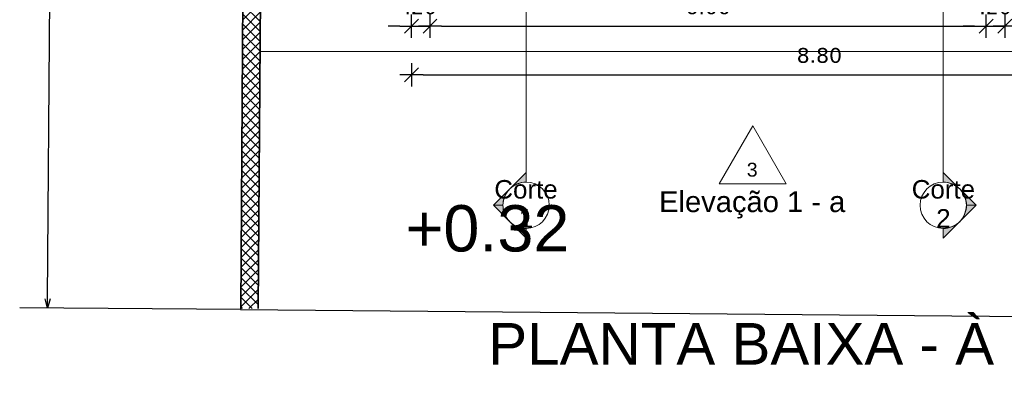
# Model space of a CAD drawing. Header units: millimetres. Extents: x -109 to 627, y -178 to 173.
# Tile 118 of 178: x 317.21 to 327.82, y -98.29 to -94.29. Entities that reach past the tile are written whole.
import ezdxf

# ---------------------------------------------------------------- set-up
doc = ezdxf.new("R2010")
doc.units = ezdxf.units.MM
for name, color, linetype, lineweight in [('ARQ - ALVENARIA - OSSO', 2, 'Continuous', 35), ('ARQ - COTA_NÍVEL', 2, 'Continuous', 5), ('ARQ - PAREDES_HACHURA', 9, 'Continuous', 35), ('ARQ - PISO', 9, 'Continuous', 5), ('ARQ - SIMBOLO_CORTE', 2, 'Continuous', 5)]:
    doc.layers.add(name, color=color, linetype=linetype, lineweight=lineweight)
doc.styles.add('Arial_1', font='arial.ttf', dxfattribs={"height": 0.2249999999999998})
doc.styles.add('Arial_2', font='arial.ttf', dxfattribs={"height": 0.1499999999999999})
doc.styles.add('FNDE Texto Cota 0100', font='verdana.ttf', dxfattribs={"height": 0.16})
doc.styles.add('GULIM', font='Gulim.ttf')
doc.styles.get("Standard").update_dxf_attribs({"font": 'arial.ttf'})
doc.dimstyles.new('FNDE 1-0100', dxfattribs={"dimscale": 2.5, "dimtxt": 0.16, "dimasz": 0.05, "dimexe": 0.15, "dimexo": 0.15, "dimgap": 0.05, "dimtad": 1, "dimzin": 4, "dimdsep": 46, "dimtxsty": 'FNDE Texto Cota 0100', "dimblk": 'tic', "dimcen": 0.15, "dimdle": 0.15, "dimse1": 1, "dimse2": 1, "dimclrd": 251, "dimclre": 251, "dimclrt": 256, "dimaunit": 1, "dimadec": 3, "dimazin": 0, "dimtfac": 1, "dimtix": 1, "dimtmove": 2, "dimatfit": 3, "dimldrblk": 'tic', "dimfxl": 0.15, "dimtvp": 1, "dimtolj": 1, "dimtzin": 0, "dimarcsym": 0})
doc.dimstyles.new('GULIM-250', dxfattribs={"dimtxt": 0.2, "dimasz": 0.1, "dimexe": 0.3, "dimexo": 0, "dimgap": 0.025, "dimtad": 1, "dimdec": 0, "dimlfac": 250, "dimzin": 12, "dimdsep": 46, "dimtxsty": 'GULIM', "dimblk": 'OPEN30', "dimcen": 0, "dimclrd": 152, "dimclre": 152, "dimclrt": 152, "dimaunit": 1, "dimadec": 0, "dimazin": 0, "dimtfac": 1.875, "dimtdec": 0, "dimtmove": 2, "dimatfit": 3, "dimldrblk": 'OPEN30', "dimfxl": 0, "dimtolj": 1, "dimtzin": 12, "dimlwd": -1, "dimarcsym": 0})

# ---------------------------------------------------------------- blocks, each defined once
blk = doc.blocks.new('_Open30')
at = {"color": 0, "linetype": 'ByBlock', "lineweight": -2}
for p, q in [((-1, 0.26794919), (0, 0)), ((0, 0), (-1, -0.26794919)), ((0, 0), (-1, 0))]:
    blk.add_line(p, q, dxfattribs=at)
blk = doc.blocks.new('*D587')
at = {"color": 152, "lineweight": -2, "transparency": 16777216}
for p, q in [((319.9512507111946, -47.41830020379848), (317.5711956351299, -47.40090975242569)), ((319.585922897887, -97.4170206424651), (317.2058678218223, -97.39963019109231))]:
    blk.add_line(p, q, dxfattribs=at)
at = {"color": 152, "transparency": 16777216}
blk.add_line((317.5065904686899, -97.30182482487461), (317.8704569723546, -47.50309904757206), dxfattribs=at)
at = {"layer": 'Defpoints', "color": 0, "transparency": 16777216}
for p in [(317.871187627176, -47.40310171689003), (319.9512507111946, -47.41830020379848), (319.585922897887, -97.4170206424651)]:
    blk.add_point(p, dxfattribs=at)
at = {"color": 152, "transparency": 16777216, "xscale": 0.1, "yscale": 0.1, "zscale": 0.1}
for p, rotation in [((317.871187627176, -47.40310171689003), 89.58136189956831), ((317.5058598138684, -97.40182215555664), 269.5813618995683)]:
    blk.add_blockref('_Open30', p, dxfattribs=dict(at, rotation=rotation))
at = {"color": 152, "transparency": 16777216, "insert": (317.5635270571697, -72.40154861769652), "char_height": 0.2, "attachment_point": 5, "rotation": 89.58136189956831, "style": 'GULIM'}
blk.add_mtext('\\A1;12500', dxfattribs=at)
blk = doc.blocks.new('Elevação - Nome da Vista e Número do Detalhe 01-790552-NÍVEL 1')
at = {"layer": 'ARQ - COTA_NÍVEL'}
for p, q in [((8.475416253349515e-05, 0.007484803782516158), (-0.00474392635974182, -0.0008787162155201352)), ((0.004913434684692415, -0.0008787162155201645), (8.475416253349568e-05, 0.007484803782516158)), ((-0.00474392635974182, -0.0008787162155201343), (0.004913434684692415, -0.0008787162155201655))]:
    blk.add_line(p, q, dxfattribs=at)
blk = doc.blocks.new('tic')
at = {"color": 251}
for p, q in [((0, -1.000000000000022), (0, 0.9999999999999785)), ((-1.000000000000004, 0), (0.9999999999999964, 0))]:
    blk.add_line(p, q, dxfattribs=at)
blk.add_line((-0.6000000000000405, -0.600000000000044), (0.6000000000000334, 0.600000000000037))
blk = doc.blocks.new('*D599')
at = {"color": 251, "lineweight": -2, "transparency": 16777216}
for p, q in [((321.3052557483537, -94.35921347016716), (321.1802557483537, -94.35921347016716)), ((321.4302557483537, -94.35921347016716), (321.6302039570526, -94.35921347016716)), ((321.7552039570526, -94.35921347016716), (321.8802039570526, -94.35921347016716))]:
    blk.add_line(p, q, dxfattribs=at)
at = {"layer": 'Defpoints', "color": 0, "transparency": 16777216}
for p in [(321.6302039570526, -93.8304813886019), (321.4302557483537, -94.03042959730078), (321.6302039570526, -94.35921347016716)]:
    blk.add_point(p, dxfattribs=at)
at = {"color": 251, "lineweight": -2, "transparency": 16777216, "xscale": 0.125, "yscale": 0.125, "zscale": 0.125}
blk.add_blockref('tic', (321.4302557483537, -94.35921347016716), dxfattribs=at)
at = {"color": 251, "lineweight": -2, "transparency": 16777216, "xscale": 0.125, "yscale": 0.125, "zscale": 0.125, "rotation": 180}
blk.add_blockref('tic', (321.6302039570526, -94.35921347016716), dxfattribs=at)
at = {"transparency": 16777216, "insert": (321.5302298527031, -94.15088237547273), "char_height": 0.16, "attachment_point": 5, "style": 'FNDE Texto Cota 0100'}
blk.add_mtext('\\A1;.20', dxfattribs=at)
blk = doc.blocks.new('*D653')
at = {"color": 251, "lineweight": -2, "transparency": 16777216}
blk.add_line((321.7552039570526, -94.35921347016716), (327.5036502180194, -94.35921347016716), dxfattribs=at)
at = {"layer": 'Defpoints', "color": 0, "transparency": 16777216}
for p in [(321.6302039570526, -93.8304813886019), (327.6286502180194, -93.8304813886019), (327.6286502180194, -94.35921347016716)]:
    blk.add_point(p, dxfattribs=at)
at = {"color": 251, "lineweight": -2, "transparency": 16777216, "xscale": 0.125, "yscale": 0.125, "zscale": 0.125, "rotation": 180}
blk.add_blockref('tic', (321.6302039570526, -94.35921347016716), dxfattribs=at)
at = {"color": 251, "lineweight": -2, "transparency": 16777216, "xscale": 0.125, "yscale": 0.125, "zscale": 0.125}
blk.add_blockref('tic', (327.6286502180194, -94.35921347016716), dxfattribs=at)
at = {"transparency": 16777216, "insert": (324.629427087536, -94.15093610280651), "char_height": 0.16, "attachment_point": 5, "style": 'FNDE Texto Cota 0100'}
blk.add_mtext('\\A1;6.00', dxfattribs=at)
blk = doc.blocks.new('*D654')
at = {"color": 251, "lineweight": -2, "transparency": 16777216}
for p, q in [((327.5036502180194, -94.35921347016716), (327.3786502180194, -94.35921347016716)), ((327.6286502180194, -94.35921347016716), (327.8285984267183, -94.35921347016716)), ((327.9535984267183, -94.35921347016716), (328.0785984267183, -94.35921347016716))]:
    blk.add_line(p, q, dxfattribs=at)
at = {"layer": 'Defpoints', "color": 0, "transparency": 16777216}
for p in [(327.6286502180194, -93.8304813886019), (327.8285984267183, -94.03042959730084), (327.8285984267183, -94.35921347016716)]:
    blk.add_point(p, dxfattribs=at)
at = {"color": 251, "lineweight": -2, "transparency": 16777216, "xscale": 0.125, "yscale": 0.125, "zscale": 0.125}
blk.add_blockref('tic', (327.6286502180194, -94.35921347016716), dxfattribs=at)
at = {"color": 251, "lineweight": -2, "transparency": 16777216, "xscale": 0.125, "yscale": 0.125, "zscale": 0.125, "rotation": 180}
blk.add_blockref('tic', (327.8285984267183, -94.35921347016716), dxfattribs=at)
at = {"transparency": 16777216, "insert": (327.7286243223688, -94.15088237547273), "char_height": 0.16, "attachment_point": 5, "style": 'FNDE Texto Cota 0100'}
blk.add_mtext('\\A1;.20', dxfattribs=at)
blk = doc.blocks.new('*D655')
at = {"color": 251, "lineweight": -2, "transparency": 16777216}
blk.add_line((327.9535984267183, -94.35921347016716), (329.9030287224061, -94.35921347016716), dxfattribs=at)
at = {"layer": 'Defpoints', "color": 0, "transparency": 16777216}
for p in [(327.8285984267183, -94.03042959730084), (330.0280287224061, -94.03042959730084), (330.0280287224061, -94.35921347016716)]:
    blk.add_point(p, dxfattribs=at)
at = {"color": 251, "lineweight": -2, "transparency": 16777216, "xscale": 0.125, "yscale": 0.125, "zscale": 0.125, "rotation": 180}
blk.add_blockref('tic', (327.8285984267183, -94.35921347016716), dxfattribs=at)
at = {"color": 251, "lineweight": -2, "transparency": 16777216, "xscale": 0.125, "yscale": 0.125, "zscale": 0.125}
blk.add_blockref('tic', (330.0280287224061, -94.35921347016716), dxfattribs=at)
at = {"transparency": 16777216, "insert": (328.9283135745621, -94.15088237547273), "char_height": 0.16, "attachment_point": 5, "style": 'FNDE Texto Cota 0100'}
blk.add_mtext('\\A1;2.20', dxfattribs=at)
blk = doc.blocks.new('*D600')
at = {"color": 251, "lineweight": -2, "transparency": 16777216}
blk.add_line((321.5552557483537, -94.88407751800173), (330.102976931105, -94.88407751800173), dxfattribs=at)
at = {"layer": 'Defpoints', "color": 0, "transparency": 16777216}
for p in [(321.4302557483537, -94.03042959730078), (330.227976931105, -94.03042959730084), (330.227976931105, -94.88407751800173)]:
    blk.add_point(p, dxfattribs=at)
at = {"color": 251, "lineweight": -2, "transparency": 16777216, "xscale": 0.125, "yscale": 0.125, "zscale": 0.125, "rotation": 180}
blk.add_blockref('tic', (321.4302557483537, -94.88407751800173), dxfattribs=at)
at = {"color": 251, "lineweight": -2, "transparency": 16777216, "xscale": 0.125, "yscale": 0.125, "zscale": 0.125}
blk.add_blockref('tic', (330.227976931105, -94.88407751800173), dxfattribs=at)
at = {"transparency": 16777216, "insert": (325.8291163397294, -94.67542405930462), "char_height": 0.16, "attachment_point": 5, "style": 'FNDE Texto Cota 0100'}
blk.add_mtext('\\A1;8.80', dxfattribs=at)
blk = doc.blocks.new('Corte - Seta 01-821232-Corte 4')
at = {"layer": 'ARQ - SIMBOLO_CORTE'}
h = blk.add_hatch(color=256, dxfattribs=at)
edge = h.paths.add_edge_path(flags=0)
edge.add_line((-4.139210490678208, -1.945222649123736), (-4.139210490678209, -2.04831649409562))
edge.add_arc((-4.139210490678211, -2.298316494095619), 0.2499999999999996, 47.921604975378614, 89.99999999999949, ccw=False)
edge.add_line((-3.971673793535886, -2.112759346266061), (-4.139210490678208, -1.945222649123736))
h = blk.add_hatch(color=256, dxfattribs=at)
edge = h.paths.add_edge_path(flags=0)
edge.add_arc((-4.139210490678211, -2.29831649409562), 0.2500000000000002, -6.821210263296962e-13, 42.078395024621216, ccw=False)
edge.add_line((-3.889210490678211, -2.298316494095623), (-3.786116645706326, -2.298316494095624))
edge.add_line((-3.786116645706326, -2.298316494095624), (-3.953653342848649, -2.130779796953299))
h = blk.add_hatch(color=256, dxfattribs=at)
edge = h.paths.add_edge_path(flags=0)
edge.add_line((-3.953653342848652, -2.465853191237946), (-3.786116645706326, -2.298316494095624))
edge.add_line((-3.786116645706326, -2.298316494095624), (-3.889210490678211, -2.298316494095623))
edge.add_arc((-4.139210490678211, -2.298316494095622), 0.2500000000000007, 317.9216049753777, 359.9999999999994, ccw=False)
h = blk.add_hatch(color=256, dxfattribs=at)
edge = h.paths.add_edge_path(flags=0)
edge.add_line((-4.139210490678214, -2.651410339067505), (-3.97167379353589, -2.483873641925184))
edge.add_arc((-4.13921049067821, -2.298316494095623), 0.2499999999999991, 269.9999999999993, 312.0783950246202, ccw=False)
edge.add_line((-4.139210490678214, -2.548316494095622), (-4.139210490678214, -2.651410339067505))
for p, q in [((-3.786116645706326, -2.298316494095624), (-4.139210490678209, -1.945222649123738)), ((-4.139210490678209, -2.048316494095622), (-4.139210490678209, -1.945222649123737)), ((-4.139210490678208, -1.945222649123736), (-3.971673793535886, -2.112759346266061)), ((-4.139210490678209, -2.04831649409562), (-4.139210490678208, -1.945222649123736)), ((-3.953653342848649, -2.130779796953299), (-3.786116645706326, -2.298316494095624)), ((-3.786116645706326, -2.298316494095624), (-4.139210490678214, -2.651410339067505)), ((-3.786116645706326, -2.298316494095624), (-3.953653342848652, -2.465853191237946)), ((-3.786116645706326, -2.298316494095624), (-3.889210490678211, -2.298316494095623)), ((-3.889210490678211, -2.298316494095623), (-3.786116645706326, -2.298316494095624)), ((-3.97167379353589, -2.483873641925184), (-4.139210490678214, -2.651410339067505)), ((-4.139210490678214, -2.548316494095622), (-4.139210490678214, -2.651410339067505)), ((-4.139210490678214, -2.651410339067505), (-4.139210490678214, -2.548316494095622))]:
    blk.add_line(p, q, dxfattribs=at)
for centre, radius, start, end in [((-4.13921049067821, -2.298316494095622), 0.2500000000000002, 90.00000000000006, 269.9999999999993), ((-4.139210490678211, -2.298316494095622), 0.2500000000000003, 269.9999999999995, 89.9999999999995), ((-4.139210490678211, -2.298316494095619), 0.2499999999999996, 47.92160497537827, 89.99999999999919), ((-4.139210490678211, -2.29831649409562), 0.2500000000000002, 359.9999999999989, 42.07839502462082), ((-4.139210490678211, -2.298316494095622), 0.2500000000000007, 317.9216049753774, 359.9999999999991), ((-4.13921049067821, -2.298316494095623), 0.2499999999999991, 269.9999999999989, 312.0783950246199)]:
    blk.add_arc(centre, radius, start, end, dxfattribs=at)

msp = doc.modelspace()

# ---------------------------------------------------------------- hatches: boundary and pattern name
at = {"layer": 'ARQ - PAREDES_HACHURA'}
h = msp.add_hatch(dxfattribs=at)
h.set_pattern_fill('DIAGONAL  CRUZADA - 1MM', color=256, scale=0.9997410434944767, style=0, pattern_type=2)
h.set_pattern_definition([(45, (318.528649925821, -67.90926755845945), (-0.05301927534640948, 0.05301927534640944), []), (135, (318.528649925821, -67.90926755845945), (-0.05301927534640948, -0.05301927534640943), [])])
h.paths.add_polyline_path([(319.7791412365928, -97.40548880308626), (320.1443724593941, -47.4199877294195), (319.954428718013, -47.41832797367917), (319.5891955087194, -97.40410091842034)], flags=0)

# ---------------------------------------------------------------- linework, layer by layer
at = {"linetype": 'Continuous'}
for p, q in [((319.9512507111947, -47.41830020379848), (319.585922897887, -97.4170206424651)), ((319.585922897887, -97.4170206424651), (419.2874099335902, -98.28822690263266))]:
    msp.add_line(p, q, dxfattribs=at)
at = {"layer": 'ARQ - ALVENARIA - OSSO'}
for p, q in [((319.954428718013, -47.41832797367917), (319.5891955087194, -97.40410091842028)), ((319.7791412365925, -97.4054888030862), (320.1429845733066, -47.60993365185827))]:
    msp.add_line(p, q, dxfattribs=at)
at = {"layer": 'ARQ - PISO'}
msp.add_line((319.7994190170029, -94.63027422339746), (330.8278215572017, -94.63027422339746), dxfattribs=at)
at = {"layer": 'ARQ - SIMBOLO_CORTE'}
for p, q in [((322.6667885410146, -49.6991000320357), (322.6667885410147, -95.97418397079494)), ((327.1655511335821, -49.6991000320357), (327.1655511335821, -95.97418397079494))]:
    msp.add_line(p, q, dxfattribs=at)

# ---------------------------------------------------------------- block references
at = {"layer": 'ARQ - COTA_NÍVEL', "xscale": 74.98057826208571, "yscale": 74.98057826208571, "zscale": 74.98057826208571}
msp.add_blockref('Elevação - Nome da Vista e Número do Detalhe 01-790552-NÍVEL 1', (325.1041865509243, -95.99362934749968), dxfattribs=at)
at = {"layer": 'ARQ - SIMBOLO_CORTE', "yscale": 0.9997410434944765, "zscale": 0.9997410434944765}
for p, xscale in [((318.5286499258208, -93.99388042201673), -0.9997410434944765), ((331.303689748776, -93.99388042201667), 0.9997410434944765)]:
    msp.add_blockref('Corte - Seta 01-821232-Corte 4', p, dxfattribs=dict(at, xscale=xscale))

# ---------------------------------------------------------------- texts
at = {"color": 6}
msp.add_text('PLANTA BAIXA - À CONSTRUIR', height=0.45045, dxfattribs=at).set_placement((322.2587393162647, -98.01224751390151))
at = {"layer": 'ARQ - COTA_NÍVEL'}
for s, insert, char_height, width, attachment_point, line_spacing_factor, style in [('3', (325.1049597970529, -95.83211339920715), 0.1499611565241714, 0.1395295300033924, 2, 0.9417779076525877, 'Arial_2'), ('Elevação 1 - a', (325.1049597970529, -96.13987335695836), 0.2249417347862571, 2.404050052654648, 2, 0.9417779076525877, 'Arial_1'), ('+0.32', (321.3666972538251, -96.29001394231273), 0.4999999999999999, 1.628266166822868, 1, 0.9417779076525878, 'Arial_2')]:
    msp.add_mtext(s, dxfattribs=dict(at, insert=insert, char_height=char_height, width=width, attachment_point=attachment_point, line_spacing_factor=line_spacing_factor, style=style))
at = {"layer": 'ARQ - SIMBOLO_CORTE', "char_height": 0.1999482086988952, "width": 0.8151462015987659, "attachment_point": 2, "line_spacing_factor": 0.9417779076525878, "style": 'Arial_1'}
for s, insert in [('Corte\\P1', (322.6656415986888, -96.01904950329)), ('Corte\\P2', (327.166698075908, -96.01904950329))]:
    msp.add_mtext(s, dxfattribs=dict(at, insert=insert))

# ---------------------------------------------------------------- dimensions: what is measured, and where the dimension line sits
dim = msp.add_aligned_dim(p1=(319.585922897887, -97.4170206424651), p2=(319.9512507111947, -47.41830020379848), distance=2.0801186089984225, dimstyle='GULIM-250')
dim.commit()
dim.dimension.update_dxf_attribs({"geometry": '*D587', "text_midpoint": (317.5635270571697, -72.40154861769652)})
for base, p1, p2, picture, middle in [((321.6302039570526, -94.35921347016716), (321.4302557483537, -94.03042959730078), (321.6302039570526, -93.8304813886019), '*D599', (321.5302298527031, -94.15088237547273)), ((327.6286502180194, -94.35921347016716), (321.6302039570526, -93.8304813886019), (327.6286502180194, -93.8304813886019), '*D653', (324.629427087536, -94.15093610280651)), ((327.8285984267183, -94.35921347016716), (327.6286502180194, -93.8304813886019), (327.8285984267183, -94.03042959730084), '*D654', (327.7286243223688, -94.15088237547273)), ((330.227976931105, -94.88407751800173), (321.4302557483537, -94.03042959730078), (330.227976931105, -94.03042959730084), '*D600', (325.8291163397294, -94.67542405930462)), ((330.0280287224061, -94.35921347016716), (327.8285984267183, -94.03042959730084), (330.0280287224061, -94.03042959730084), '*D655', (328.9283135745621, -94.15088237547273))]:
    dim = msp.add_linear_dim(base=base, p1=p1, p2=p2, dimstyle='FNDE 1-0100')
    dim.commit()
    dim.dimension.update_dxf_attribs({"geometry": picture, "text_midpoint": middle})

doc.saveas('drawing.dxf')
